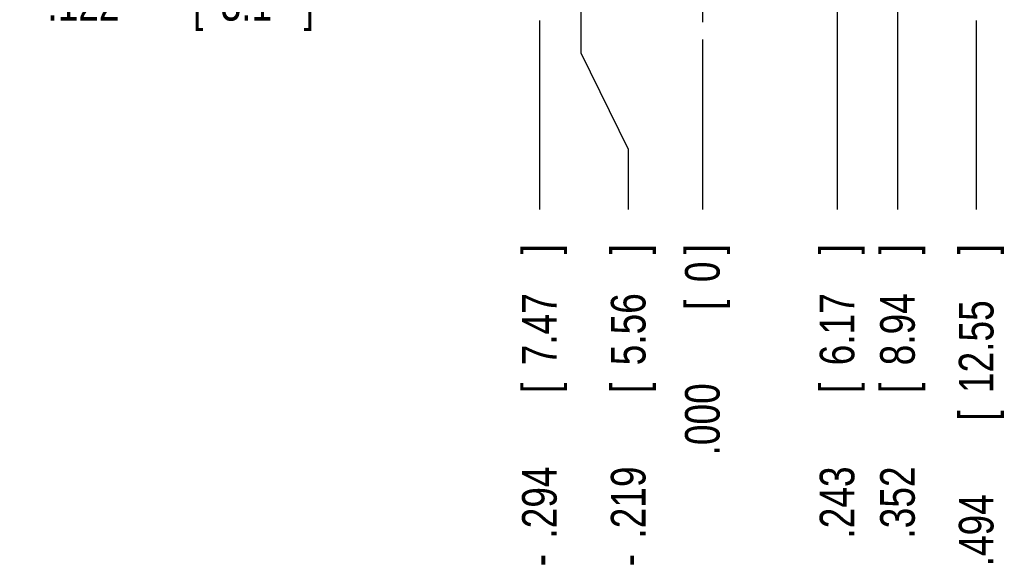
# Model space of a CAD drawing. Header units: inches. Extents: x 0 to 34, y 0 to 22.
# Tile 3 of 43: x 9.9 to 13.5, y 5.1 to 7.1. Entities that reach past the tile are written whole.
import ezdxf

# ---------------------------------------------------------------- set-up
doc = ezdxf.new("R2010")
doc.units = ezdxf.units.IN
doc.header["$LTSCALE"] = 1.87
doc.header["$MEASUREMENT"] = 0
doc.linetypes.add('CENTER', pattern=[0.6, 0.375, -0.075, 0.075, -0.075])
doc.layers.get('0').update_dxf_attribs({"linetype": 'CONTINUOUS'})
doc.layers.add('DEFAULT_1', color=7, linetype='CENTER')
doc.layers.add('DIMENSIONS', color=7, linetype='CONTINUOUS')
doc.styles.get("Standard").update_dxf_attribs({"font": 'txt', "width": 0.8})
doc.dimstyles.new('DIMSTYLE_2', dxfattribs={"dimtxt": 0.125, "dimasz": 0.18, "dimexe": 0.18, "dimexo": 0.0625, "dimgap": 0.09, "dimtad": 0, "dimtih": 1, "dimtoh": 1, "dimdec": 3, "dimlfac": 0.5, "dimzin": 4, "dimdsep": 46, "dimtxsty": 'STANDARD', "dimblk": '_FILLED', "dimblk1": '_FILLED', "dimblk2": '_FILLED', "dimcen": 0.09, "dimadec": 0, "dimazin": 0, "dimtp": 0.001, "dimtm": 0.001, "dimtfac": 1, "dimtdec": 3, "dimtofl": 0, "dimtmove": 0, "dimatfit": 3, "dimldrblk": '_FILLED', "dimfxl": 1, "dimtolj": 1, "dimtzin": 4, "dimarcsym": 0})

# ---------------------------------------------------------------- blocks, each defined once
blk = doc.blocks.new('*D2')
at = {"layer": 'DIMENSIONS', "color": 2, "linetype": 'CONTINUOUS'}
blk.add_line((11.7245, 7.142), (11.0995, 7.142), dxfattribs=at)
at = {"layer": 'DIMENSIONS', "color": 2, "linetype": 'CONTINUOUS', "width": 0.8}
for s, p in [('[', (10.537, 7.0795)), (']', (10.937, 7.0795)), ('.122', (10.012, 7.0795)), ('3.1', (10.637, 7.0795)), ('-', (9.912, 7.0795))]:
    blk.add_text(s, height=0.125, dxfattribs=at).set_placement(p)
blk = doc.blocks.new('_FILLED')
at = {"color": 0, "linetype": 'BYBLOCK'}
blk.add_solid([(0, 0), (-1, 0.174), (-1, -0.174)], dxfattribs=at)
blk = doc.blocks.new('*D3')
at = {"layer": 'DIMENSIONS', "color": 2, "linetype": 'CONTINUOUS'}
blk.add_line((11.787, 7.0795), (11.787, 6.3985), dxfattribs=at)
at = {"layer": 'DIMENSIONS', "color": 2, "linetype": 'CONTINUOUS', "width": 0.8}
for s, p in [(']', (11.8495, 6.236)), ('7.47', (11.8495, 5.836)), ('[', (11.8495, 5.736)), ('.294', (11.8495, 5.211)), ('-', (11.8495, 5.111))]:
    blk.add_text(s, height=0.125, rotation=90, dxfattribs=at).set_placement(p)
blk = doc.blocks.new('*D5')
at = {"layer": 'DIMENSIONS', "color": 1, "linetype": 'CONTINUOUS'}
blk.add_line((12.375, 7.0115), (12.375, 6.3985), dxfattribs=at)
at = {"layer": 'DIMENSIONS', "color": 1, "linetype": 'CONTINUOUS', "width": 0.8}
for s, p in [(']', (12.4375, 6.236)), ('0', (12.4375, 6.136)), ('[', (12.4375, 6.036)), ('.000', (12.4375, 5.511))]:
    blk.add_text(s, height=0.125, rotation=90, dxfattribs=at).set_placement(p)
blk = doc.blocks.new('*D17')
at = {"layer": 'DIMENSIONS', "color": 2, "linetype": 'CONTINUOUS'}
blk.add_line((13.079, 7.4265), (13.079, 6.3985), dxfattribs=at)
at = {"layer": 'DIMENSIONS', "color": 2, "linetype": 'CONTINUOUS', "width": 0.8}
for s, p in [(']', (13.1415, 6.236)), ('8.94', (13.1415, 5.836)), ('[', (13.1415, 5.736)), ('.352', (13.1415, 5.211))]:
    blk.add_text(s, height=0.125, rotation=90, dxfattribs=at).set_placement(p)
blk = doc.blocks.new('*D18')
at = {"layer": 'DIMENSIONS', "color": 2, "linetype": 'CONTINUOUS'}
blk.add_line((13.363, 7.0795), (13.363, 6.3985), dxfattribs=at)
at = {"layer": 'DIMENSIONS', "color": 2, "linetype": 'CONTINUOUS', "width": 0.8}
for s, p in [(']', (13.4255, 6.236)), ('12.55', (13.4255, 5.736)), ('[', (13.4255, 5.636)), ('.494', (13.4255, 5.111))]:
    blk.add_text(s, height=0.125, rotation=90, dxfattribs=at).set_placement(p)
blk = doc.blocks.new('*D19')
at = {"layer": 'DIMENSIONS', "color": 2, "linetype": 'CONTINUOUS'}
for p, q in [((11.937, 8.6355), (11.937, 6.9633)), ((11.937, 6.9633), (12.1075, 6.6156)), ((12.1075, 6.6156), (12.1075, 6.3985))]:
    blk.add_line(p, q, dxfattribs=at)
at = {"layer": 'DIMENSIONS', "color": 2, "linetype": 'CONTINUOUS', "width": 0.8}
for s, p in [(']', (12.17, 6.236)), ('5.56', (12.17, 5.836)), ('[', (12.17, 5.736)), ('.219', (12.17, 5.211)), ('-', (12.17, 5.111))]:
    blk.add_text(s, height=0.125, rotation=90, dxfattribs=at).set_placement(p)
blk = doc.blocks.new('*D20')
at = {"layer": 'DIMENSIONS', "color": 2, "linetype": 'CONTINUOUS'}
blk.add_line((12.861, 8.6655), (12.861, 6.3985), dxfattribs=at)
at = {"layer": 'DIMENSIONS', "color": 2, "linetype": 'CONTINUOUS', "width": 0.8}
for s, p in [(']', (12.9235, 6.236)), ('6.17', (12.9235, 5.836)), ('[', (12.9235, 5.736)), ('.243', (12.9235, 5.211))]:
    blk.add_text(s, height=0.125, rotation=90, dxfattribs=at).set_placement(p)

msp = doc.modelspace()

# ---------------------------------------------------------------- linework, layer by layer
at = {"layer": 'DEFAULT_1', "color": 7, "linetype": 'CENTER'}
msp.add_line((12.375, 7.386), (12.375, 7.074), dxfattribs=at)

# ---------------------------------------------------------------- dimensions: what is measured, and where the dimension line sits
at = {"layer": 'DIMENSIONS', "color": 2, "linetype": 'CONTINUOUS'}
for feature_location, offset, origin, picture, middle in [((12.861, 8.6655), (0, -2.267), (12.375, 8.728), '*D20', (12.861, 5.7735)), ((13.079, 7.4265), (0, -1.028), (12.375, 7.489), '*D17', (13.079, 5.7735)), ((13.363, 7.0795), (0, -0.681), (12.375, 7.142), '*D18', (13.363, 5.7235))]:
    dim = msp.add_ordinate_dim(feature_location=feature_location, offset=offset, dtype=1, origin=origin, dimstyle='DIMSTYLE_2', dxfattribs=at)
    dim.commit()
    dim.dimension.update_dxf_attribs({"geometry": picture, "text_midpoint": middle})
for feature_location, offset, dtype, origin, picture, middle in [((11.937, 8.6355), (0.1706, -2.237), 0, (12.375, 8.698), '*D19', (12.1075, 5.7235)), ((11.7245, 7.142), (-0.625, 0), 0, (12.063, 7.386), '*D2', (10.4745, 7.142)), ((11.787, 7.0795), (0, -0.681), 1, (12.375, 7.074), '*D3', (11.787, 5.7235))]:
    dim = msp.add_ordinate_dim(feature_location=feature_location, offset=offset, dtype=dtype, origin=origin, text='-<>', dimstyle='DIMSTYLE_2', dxfattribs=at)
    dim.commit()
    dim.dimension.update_dxf_attribs({"geometry": picture, "text_midpoint": middle})
at = {"layer": 'DIMENSIONS', "color": 1, "linetype": 'CONTINUOUS'}
dim = msp.add_ordinate_dim(feature_location=(12.3749794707, 7.0115459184), offset=(0, -0.6129960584), dtype=1, origin=(12.3749794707, 7.0740459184), dimstyle='DIMSTYLE_2', dxfattribs=at)
dim.commit()
dim.dimension.update_dxf_attribs({"geometry": '*D5', "text_midpoint": (12.3749794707, 5.92354986)})

doc.saveas('drawing.dxf')
